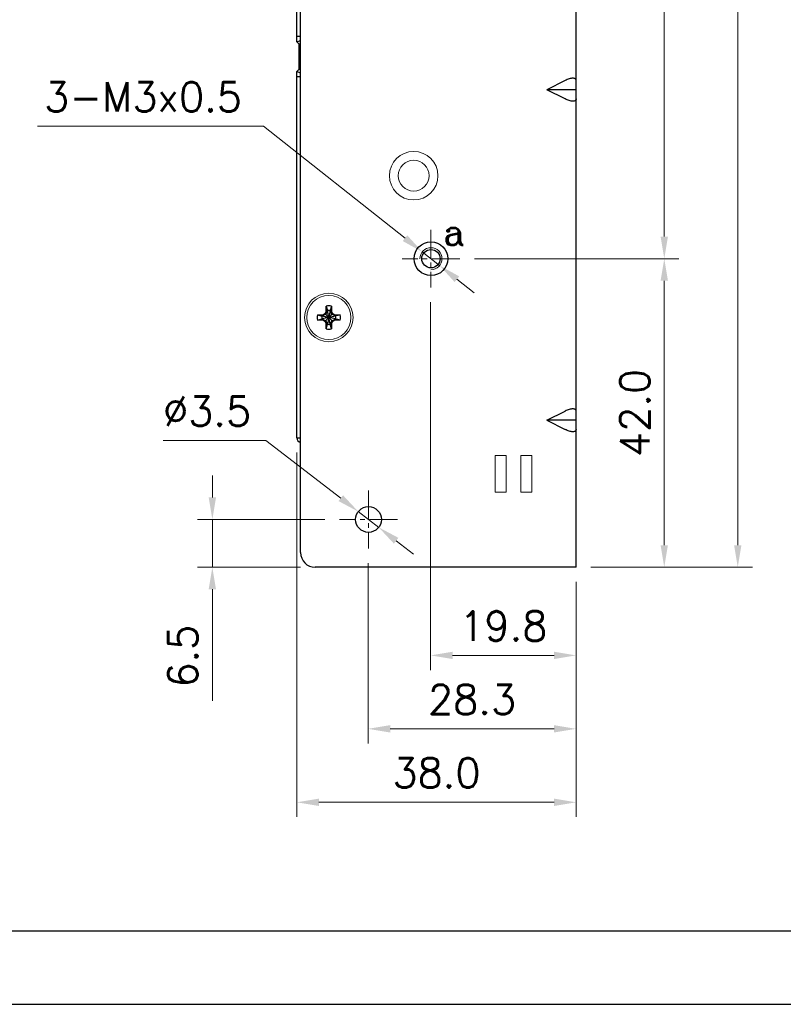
# Model space of a CAD drawing. Header units: inches. Extents: x 0 to 5108, y 0 to 2887.
# Tile 3 of 8: x 157 to 261, y 0 to 134. Entities that reach past the tile are written whole.
import ezdxf

# ---------------------------------------------------------------- set-up
doc = ezdxf.new("R2010")
doc.units = ezdxf.units.IN
doc.header["$MEASUREMENT"] = 0
doc.linetypes.add('CENTER2', pattern=[28.575, 19.05, -3.175, 3.175, -3.175])
for name, color, linetype, lineweight in [('Center', 1, 'CENTER2', 9), ('Dimension', 2, 'Continuous', 9), ('Line', 3, 'Continuous', 25)]:
    doc.layers.add(name, color=color, linetype=linetype, lineweight=lineweight)
doc.styles.add('ROMANC', font='romanc')
doc.styles.add('ROMANS', font='romans')
doc.dimstyles.new('yutana', dxfattribs={"dimscale": 2, "dimtxt": 2, "dimasz": 1.5, "dimexe": 1, "dimexo": 1, "dimgap": 1, "dimtad": 1, "dimdec": 1, "dimzin": 0, "dimdsep": 46, "dimtxsty": 'ROMANS', "dimcen": 0, "dimadec": 0, "dimazin": 0, "dimtp": 0.01, "dimtm": 0.01, "dimtfac": 1, "dimtdec": 1, "dimtmove": 0, "dimatfit": 3, "dimfxl": 1, "dimtolj": 1, "dimtzin": 0, "dimlwd": 0, "dimlwe": 0, "dimarcsym": 0})

# ---------------------------------------------------------------- blocks, each defined once
blk = doc.blocks.new('*D15')
at = {"layer": 'Defpoints', "color": 0}
for p in [(213.2, 97.57), (233, 59.5), (213.2, 47.5)]:
    blk.add_point(p, dxfattribs=at)
at = {"layer": 'Dimension', "color": 0, "lineweight": 0}
for p, q in [((213.2, 95.57), (213.2, 45.5)), ((233, 57.5), (233, 45.5)), ((230, 47.5), (216.2, 47.5))]:
    blk.add_line(p, q, dxfattribs=at)
at = {"layer": 'Dimension', "color": 0}
for points in [[(216.2, 48), (216.2, 47), (213.2, 47.5)], [(230, 48), (230, 47), (233, 47.5)]]:
    blk.add_solid(points, dxfattribs=at)
at = {"layer": 'Dimension', "color": 0, "insert": (223.1, 51.5), "char_height": 4, "attachment_point": 5, "style": 'ROMANS'}
blk.add_mtext('\\A1;19.8', dxfattribs=at)
blk = doc.blocks.new('*D16')
at = {"layer": 'Defpoints', "color": 0}
for p in [(204.7, 62.07), (233, 59.5), (204.7, 37.5)]:
    blk.add_point(p, dxfattribs=at)
at = {"layer": 'Dimension', "color": 0, "lineweight": 0}
for p, q in [((204.7, 60.07), (204.7, 35.5)), ((233, 57.5), (233, 35.5)), ((230, 37.5), (207.7, 37.5))]:
    blk.add_line(p, q, dxfattribs=at)
at = {"layer": 'Dimension', "color": 0}
for points in [[(207.7, 38), (207.7, 37), (204.7, 37.5)], [(230, 38), (230, 37), (233, 37.5)]]:
    blk.add_solid(points, dxfattribs=at)
at = {"layer": 'Dimension', "color": 0, "insert": (218.85, 41.5), "char_height": 4, "attachment_point": 5, "style": 'ROMANS'}
blk.add_mtext('\\A1;28.3', dxfattribs=at)
blk = doc.blocks.new('*D17')
at = {"layer": 'Defpoints', "color": 0}
for p in [(217.18, 101.5), (245, 101.5), (233, 59.5)]:
    blk.add_point(p, dxfattribs=at)
at = {"layer": 'Dimension', "color": 0, "lineweight": 0}
for p, q in [((219.18, 101.5), (247, 101.5)), ((245, 62.5), (245, 98.5)), ((235, 59.5), (247, 59.5))]:
    blk.add_line(p, q, dxfattribs=at)
at = {"layer": 'Dimension', "color": 0}
for points in [[(244.5, 98.5), (245.5, 98.5), (245, 101.5)], [(244.5, 62.5), (245.5, 62.5), (245, 59.5)]]:
    blk.add_solid(points, dxfattribs=at)
at = {"layer": 'Dimension', "color": 0, "insert": (241, 80.5), "char_height": 4, "attachment_point": 5, "rotation": 90, "style": 'ROMANS'}
blk.add_mtext('\\A1;42.0', dxfattribs=at)
blk = doc.blocks.new('*D18')
at = {"layer": 'Defpoints', "color": 0}
for p in [(226.68, 218.5), (245, 218.5), (217.18, 101.5)]:
    blk.add_point(p, dxfattribs=at)
at = {"layer": 'Dimension', "color": 0, "lineweight": 0}
for p, q in [((228.68, 218.5), (247, 218.5)), ((245, 104.5), (245, 215.5)), ((219.18, 101.5), (247, 101.5))]:
    blk.add_line(p, q, dxfattribs=at)
at = {"layer": 'Dimension', "color": 0}
for points in [[(244.5, 215.5), (245.5, 215.5), (245, 218.5)], [(244.5, 104.5), (245.5, 104.5), (245, 101.5)]]:
    blk.add_solid(points, dxfattribs=at)
at = {"layer": 'Dimension', "color": 0, "insert": (241, 160), "char_height": 4, "attachment_point": 5, "rotation": 90, "style": 'ROMANS'}
blk.add_mtext('\\A1;117.0', dxfattribs=at)
blk = doc.blocks.new('*D19')
at = {"layer": 'Defpoints', "color": 0}
for p in [(208.18, 235.25), (255, 235.25), (233, 59.5)]:
    blk.add_point(p, dxfattribs=at)
at = {"layer": 'Dimension', "color": 0, "lineweight": 0}
for p, q in [((210.18, 235.25), (257, 235.25)), ((255, 62.5), (255, 232.25)), ((235, 59.5), (257, 59.5))]:
    blk.add_line(p, q, dxfattribs=at)
at = {"layer": 'Dimension', "color": 0}
for points in [[(254.5, 232.25), (255.5, 232.25), (255, 235.25)], [(254.5, 62.5), (255.5, 62.5), (255, 59.5)]]:
    blk.add_solid(points, dxfattribs=at)
at = {"layer": 'Dimension', "color": 0, "insert": (251, 147.38), "char_height": 4, "attachment_point": 5, "rotation": 90, "style": 'ROMANS'}
blk.add_mtext('\\A1;175.75', dxfattribs=at)
blk = doc.blocks.new('*D20')
at = {"layer": 'Defpoints', "color": 0}
for p in [(183.5, 66), (200.82, 66), (197.5, 59.5)]:
    blk.add_point(p, dxfattribs=at)
at = {"layer": 'Dimension', "color": 0, "lineweight": 0}
for p, q in [((183.5, 69), (183.5, 72)), ((198.82, 66), (181.5, 66)), ((183.5, 66), (183.5, 59.5)), ((195.5, 59.5), (181.5, 59.5)), ((183.5, 56.5), (183.5, 41.31))]:
    blk.add_line(p, q, dxfattribs=at)
at = {"layer": 'Dimension', "color": 0}
for points in [[(183, 69), (184, 69), (183.5, 66)], [(183, 56.5), (184, 56.5), (183.5, 59.5)]]:
    blk.add_solid(points, dxfattribs=at)
at = {"layer": 'Dimension', "color": 0, "insert": (179.5, 47.4), "char_height": 4, "attachment_point": 5, "rotation": 90, "style": 'ROMANS'}
blk.add_mtext('\\A1;6.5', dxfattribs=at)
blk = doc.blocks.new('*D23')
at = {"color": 0, "lineweight": 0}
for p, q in [((195, 75.1), (195, 25.5)), ((233, 57.5), (233, 25.5)), ((230, 27.5), (198, 27.5))]:
    blk.add_line(p, q, dxfattribs=at)
at = {"color": 0}
for points in [[(198, 28), (198, 27), (195, 27.5)], [(230, 28), (230, 27), (233, 27.5)]]:
    blk.add_solid(points, dxfattribs=at)
at = {"layer": 'Defpoints', "color": 0}
for p in [(195, 77.1), (233, 59.5), (195, 27.5)]:
    blk.add_point(p, dxfattribs=at)
at = {"color": 0, "insert": (214, 31.5), "char_height": 4, "attachment_point": 5, "style": 'ROMANS'}
blk.add_mtext('\\A1;38.0', dxfattribs=at)
blk = doc.blocks.new('*D8')
at = {"layer": 'Defpoints', "color": 0}
for p in [(203.36, 67.07), (206.14, 64.93)]:
    blk.add_point(p, dxfattribs=at)
at = {"layer": 'Dimension', "color": 0, "lineweight": 0}
for p, q in [((176.79, 76.74), (190.79, 76.74)), ((190.79, 76.74), (200.99, 68.9)), ((206.14, 64.93), (203.36, 67.07)), ((208.51, 63.1), (210.89, 61.27))]:
    blk.add_line(p, q, dxfattribs=at)
at = {"layer": 'Dimension', "color": 0}
for points in [[(201.29, 69.29), (200.68, 68.5), (203.36, 67.07)], [(208.82, 63.5), (208.21, 62.71), (206.14, 64.93)]]:
    blk.add_solid(points, dxfattribs=at)
at = {"layer": 'Dimension', "color": 0, "insert": (182.79, 80.74), "char_height": 4, "attachment_point": 5, "style": 'ROMANS'}
blk.add_mtext('\\A1;∅3.5', dxfattribs=at)
blk = doc.blocks.new('*D9')
at = {"layer": 'Defpoints', "color": 0}
for p in [(212.07, 102.43), (214.43, 100.57)]:
    blk.add_point(p, dxfattribs=at)
at = {"layer": 'Dimension', "color": 0, "lineweight": 0}
for p, q in [((159.69, 119.52), (190.46, 119.52)), ((190.46, 119.52), (209.72, 104.29)), ((214.43, 100.57), (212.07, 102.43)), ((216.78, 98.71), (219.13, 96.85))]:
    blk.add_line(p, q, dxfattribs=at)
at = {"layer": 'Dimension', "color": 0}
for points in [[(210.03, 104.68), (209.41, 103.9), (212.07, 102.43)], [(217.09, 99.1), (216.47, 98.32), (214.43, 100.57)]]:
    blk.add_solid(points, dxfattribs=at)
at = {"layer": 'Dimension', "color": 0, "insert": (174.07, 123.52), "char_height": 4, "attachment_point": 5, "style": 'ROMANS'}
blk.add_mtext('\\A1;3-M3x0.5', dxfattribs=at)

msp = doc.modelspace()

# ---------------------------------------------------------------- linework, layer by layer
at = {"ltscale": 5}
for points in [[(0, 0), (420, 0), (420, 297), (0, 297)], [(10, 10), (410, 10), (410, 287), (10, 287)]]:
    msp.add_lwpolyline(points, close=True, dxfattribs=at)
at = {"layer": 'Center', "color": 7, "linetype": 'CENTER2', "ltscale": 0.2}
for p, q in [((213.25, 105.432), (213.25, 97.568)), ((217.182, 101.5), (209.318, 101.5)), ((204.75, 69.932), (204.75, 62.068)), ((208.682, 66), (200.818, 66))]:
    msp.add_line(p, q, dxfattribs=at)
at = {"layer": 'Dimension', "color": 7}
for p, q in [((223.5, 74.71), (222, 74.71)), ((222, 69.71), (222, 74.71)), ((223.5, 69.71), (223.5, 74.71)), ((225.5, 74.71), (227, 74.71)), ((225.5, 74.71), (225.5, 69.71)), ((227, 74.71), (227, 69.71)), ((223.5, 69.71), (222, 69.71)), ((225.5, 69.71), (227, 69.71))]:
    msp.add_line(p, q, dxfattribs=at)
for centre, radius in [((210.9, 112.8), 3.3), ((210.9, 112.8), 2.1), ((199.35, 93.5), 3.3), ((199.35, 93.5), 3)]:
    msp.add_circle(centre, radius, dxfattribs=at)
at = {"layer": 'Dimension', "color": 7, "linetype": 'Continuous'}
msp.add_arc((213.25, 101.5), 1.5, 270, 180, dxfattribs=at)
at = {"layer": 'Line', "color": 7}
for p, q in [((233, 81.5), (233, 237.5)), ((195.5, 61.5), (195.5, 235.5)), ((195, 131.001), (195, 178.251)), ((195.5, 131.75), (195, 131.75)), ((195, 131.001), (195.5, 131.208)), ((195, 131.001), (195.3, 130.701)), ((195.3, 130.701), (195.5, 130.784)), ((195.3, 127.301), (195.3, 130.701)), ((195.3, 127.301), (195, 127.001)), ((195, 127.001), (195.5, 126.794)), ((195, 77.1), (195, 127.001)), ((195.5, 126.25), (195, 126.25)), ((195.3, 127.301), (195.5, 127.219)), ((231.5, 125.75), (229, 124.5)), ((233, 124.5), (229, 124.5)), ((231.5, 123.25), (229, 124.5)), ((197.793, 93.87), (198.533, 93.87)), ((197.793, 93.87), (198.418, 93.685)), ((198.905, 93.945), (198.455, 93.685)), ((198.533, 93.87), (198.455, 93.685)), ((198.533, 93.87), (198.886, 94.074)), ((198.886, 94.074), (198.98, 94.317)), ((198.886, 94.074), (198.905, 93.945)), ((199.165, 94.395), (198.905, 93.945)), ((199.795, 93.945), (198.905, 93.055)), ((199.795, 93.055), (198.905, 93.945)), ((198.98, 94.317), (198.98, 95.057)), ((198.98, 95.057), (199.165, 94.432)), ((198.98, 94.317), (199.165, 94.395)), ((199.535, 92.568), (199.165, 94.432)), ((199.165, 94.432), (199.165, 94.395)), ((199.535, 94.432), (199.165, 92.568)), ((199.535, 92.605), (199.165, 94.395)), ((199.535, 94.395), (199.165, 92.605)), ((199.72, 95.057), (199.535, 94.432)), ((199.535, 94.395), (199.535, 94.432)), ((199.72, 94.317), (199.535, 94.395)), ((199.795, 93.945), (199.535, 94.395)), ((199.72, 95.057), (199.72, 94.317)), ((199.72, 94.317), (199.814, 94.074)), ((199.814, 94.074), (199.795, 93.945)), ((200.245, 93.685), (199.795, 93.945)), ((199.814, 94.074), (200.167, 93.87)), ((200.167, 93.87), (200.907, 93.87)), ((200.167, 93.87), (200.245, 93.685)), ((200.907, 93.87), (200.282, 93.685)), ((197.793, 93.13), (198.418, 93.315)), ((198.533, 93.13), (197.793, 93.13)), ((200.282, 93.685), (198.418, 93.315)), ((198.455, 93.685), (198.418, 93.685)), ((200.282, 93.315), (198.418, 93.685)), ((198.418, 93.315), (198.455, 93.315)), ((200.245, 93.685), (198.455, 93.315)), ((200.245, 93.315), (198.455, 93.685)), ((198.455, 93.315), (198.905, 93.055)), ((198.533, 93.13), (198.455, 93.315)), ((198.886, 92.926), (198.533, 93.13)), ((198.886, 92.926), (198.905, 93.055)), ((198.98, 92.683), (198.886, 92.926)), ((198.905, 93.055), (199.165, 92.605)), ((198.98, 91.943), (198.98, 92.683)), ((198.98, 92.683), (199.165, 92.605)), ((198.98, 91.943), (199.165, 92.568)), ((199.165, 92.605), (199.165, 92.568)), ((199.535, 92.605), (199.795, 93.055)), ((199.72, 92.683), (199.535, 92.605)), ((199.535, 92.568), (199.535, 92.605)), ((199.72, 91.943), (199.535, 92.568)), ((199.814, 92.926), (199.72, 92.683)), ((199.72, 92.683), (199.72, 91.943)), ((199.795, 93.055), (200.245, 93.315)), ((199.814, 92.926), (199.795, 93.055)), ((200.167, 93.13), (199.814, 92.926)), ((200.167, 93.13), (200.245, 93.315)), ((200.907, 93.13), (200.167, 93.13)), ((200.282, 93.685), (200.245, 93.685)), ((200.245, 93.315), (200.282, 93.315)), ((200.907, 93.13), (200.282, 93.315)), ((229, 79.5), (231.5, 80.75)), ((233, 77.5), (233, 81.5)), ((233, 79.5), (229, 79.5)), ((229, 79.5), (231.5, 78.25)), ((195, 77.1), (195.5, 77.1)), ((233, 59.5), (233, 77.5)), ((233, 59.5), (197.5, 59.5))]:
    msp.add_line(p, q, dxfattribs=at)
for centre, radius in [((213.25, 101.5), 2.3), ((204.75, 66), 1.75)]:
    msp.add_circle(centre, radius, dxfattribs=at)
at = {"layer": 'Line', "color": 7, "linetype": 'Continuous'}
msp.add_circle((213.25, 101.5), 1.25, dxfattribs=at)
at = {"layer": 'Line', "color": 7}
for centre, radius, start, end in [((199.35, 93.5), 1.6, 166.62932, 193.37068), ((199.35, 93.5), 1.6, 76.62932, 103.37068), ((199.35, 93.5), 0.95, 78.77065, 101.22935), ((199.35, 93.5), 1.6, 346.62932, 13.37068), ((199.35, 93.5), 0.95, 168.77065, 191.22935), ((199.35, 93.5), 0.95, 258.77065, 281.22935), ((199.35, 93.5), 0.95, 348.77065, 11.22935), ((199.35, 93.5), 1.6, 256.62932, 283.37068), ((195.6, 77.1), 0.6, 180, 259.98317), ((197.5, 61.5), 2, 180, 270)]:
    msp.add_arc(centre, radius, start, end, dxfattribs=at)
for points, knots in [([(233, 125.75), (233, 125.793), (232.985, 125.881), (232.892, 125.99), (232.742, 126.051), (232.545, 126.068), (232.31, 126.042), (232.048, 125.977), (231.773, 125.879), (231.591, 125.796), (231.5, 125.75)], [0, 0, 0, 0, 0.1288504, 0.2566575, 0.4096857, 0.6043632, 0.8428697, 1.1167336, 1.4119001, 1.7173199, 1.7173199, 1.7173199, 1.7173199]), ([(233, 123.25), (233, 123.207), (232.985, 123.119), (232.892, 123.01), (232.742, 122.949), (232.545, 122.932), (232.31, 122.958), (232.048, 123.023), (231.773, 123.121), (231.591, 123.204), (231.5, 123.25)], [0, 0, 0, 0, 0.1288504, 0.2566575, 0.4096857, 0.6043632, 0.8428697, 1.1167336, 1.4119001, 1.7173199, 1.7173199, 1.7173199, 1.7173199]), ([(233, 80.75), (233, 80.793), (232.985, 80.881), (232.892, 80.99), (232.742, 81.051), (232.545, 81.068), (232.31, 81.042), (232.048, 80.977), (231.773, 80.879), (231.591, 80.796), (231.5, 80.75)], [0, 0, 0, 0, 0.1288505, 0.2566576, 0.4096859, 0.6043634, 0.8428699, 1.1167338, 1.4119001, 1.7173199, 1.7173199, 1.7173199, 1.7173199]), ([(233, 78.25), (233, 78.207), (232.985, 78.119), (232.892, 78.01), (232.742, 77.949), (232.545, 77.932), (232.31, 77.958), (232.048, 78.023), (231.773, 78.121), (231.591, 78.204), (231.5, 78.25)], [0, 0, 0, 0, 0.1288505, 0.2566576, 0.4096859, 0.6043634, 0.8428699, 1.1167338, 1.4119001, 1.7173199, 1.7173199, 1.7173199, 1.7173199])]:
    msp.add_open_spline(points, degree=3, knots=knots, dxfattribs=at)

# ---------------------------------------------------------------- texts
at = {"layer": 'Dimension', "color": 7, "style": 'ROMANC'}
msp.add_text('a', height=3.5, dxfattribs=at).set_placement((214.915, 103.371))

# ---------------------------------------------------------------- dimensions: what is measured, and where the dimension line sits
dim = msp.add_linear_dim(base=(195, 27.5), p1=(233, 59.5), p2=(195, 77.1), angle=180, dimstyle='yutana')
dim.commit()
dim.dimension.update_dxf_attribs({"geometry": '*D23', "text_midpoint": (214, 31.5)})
at = {"layer": 'Dimension', "color": 7}
for base, p1, p2, angle, override, picture, middle in [((255, 235.25), (233, 59.5), (208.182, 235.25), 90, {"dimdec": 2}, '*D19', (251, 147.375)), ((245, 218.5), (217.182, 101.5), (226.682, 218.5), 90, {"dimscale": 2, "dimasz": 1.5}, '*D18', (241, 160)), ((213.2, 47.5), (233, 59.5), (213.2, 97.568), 180, {"dimscale": 2, "dimasz": 1.5}, '*D15', (223.1, 51.5)), ((204.7, 37.5), (233, 59.5), (204.7, 62.068), 180, {"dimscale": 2, "dimasz": 1.5}, '*D16', (218.85, 41.5))]:
    dim = msp.add_linear_dim(base=base, p1=p1, p2=p2, angle=angle, dimstyle='yutana', override=override, dxfattribs=at)
    dim.commit()
    dim.dimension.update_dxf_attribs({"geometry": picture, "text_midpoint": middle})
dim = msp.add_diameter_dim_2p(p1=(214.427, 100.57), p2=(212.073, 102.43), text='3-M3x0.5', dimstyle='yutana', override={"dimscale": 2, "dimasz": 1.5, "dimtoh": 1}, dxfattribs=at)
dim.commit()
dim.dimension.update_dxf_attribs({"geometry": '*D9', "text_midpoint": (174.075, 119.522), "dimtype": 163})
for base, p1, p2, picture, middle in [((245, 101.5), (233, 59.5), (217.182, 101.5), '*D17', (245, 80.5)), ((183.5, 66), (197.5, 59.5), (200.818, 66), '*D20', (183.5, 47.405))]:
    dim = msp.add_linear_dim(base=base, p1=p1, p2=p2, angle=90, dimstyle='yutana', override={"dimscale": 2, "dimasz": 1.5}, dxfattribs=at)
    dim.commit()
    dim.dimension.update_dxf_attribs({"geometry": picture, "text_midpoint": middle, "dimtype": 160})
dim = msp.add_diameter_dim_2p(p1=(206.137, 64.933), p2=(203.363, 67.067), dimstyle='yutana', override={"dimscale": 2, "dimasz": 1.5, "dimtoh": 1}, dxfattribs=at)
dim.commit()
dim.dimension.update_dxf_attribs({"geometry": '*D8', "text_midpoint": (182.786, 76.743), "dimtype": 163})

doc.saveas('drawing.dxf')
